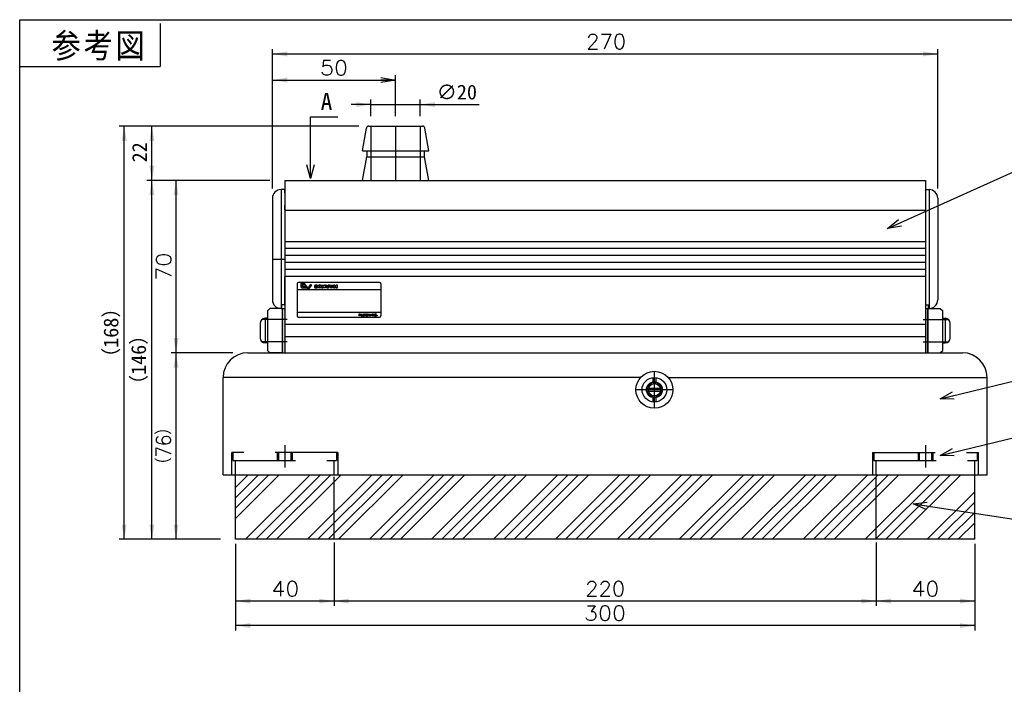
# Model space of a CAD drawing. Extents: x 0 to 400, y 0 to 277.
# Tile 2 of 4: x 0 to 200, y 142 to 277. Entities that reach past the tile are written whole.
import ezdxf

# ---------------------------------------------------------------- set-up
doc = ezdxf.new("R2010")
doc.units = 0
for name, pattern in [('CENTER', [50.8, 31.75, -6.35, 6.35, -6.35]), ('DASHED', [19.05, 12.7, -6.35]), ('PHANTOM', [63.5, 31.75, -6.35, 6.35, -6.35, 6.35, -6.35])]:
    doc.linetypes.add(name, pattern=pattern)
doc.layers.get('0').update_dxf_attribs({"linetype": 'CONTINUOUS'})
doc.layers.get('DEFPOINTS').update_dxf_attribs({"linetype": 'CONTINUOUS'})
doc.layers.add('LY_1', color=151, linetype='CONTINUOUS')
doc.styles.add('MX_DIMTXSTY_10', font='txt.sh', dxfattribs={"width": 1.05, "bigfont": 'extfont'})
doc.styles.add('MX_DIMTXSTY_2', font='txt.sh', dxfattribs={"width": 0.9, "bigfont": 'extfont'})
doc.styles.add('MX_DIMTXSTY_3', font='txt.sh', dxfattribs={"width": 1.1, "bigfont": 'extfont'})
doc.styles.add('MX_NOTE_STANDARD', font='txt.sh', dxfattribs={"bigfont": 'extfont'})
doc.dimstyles.new('MX_DIMSTYLE_P', dxfattribs={"dimtxt": 2.5, "dimasz": 2.5, "dimexe": 1, "dimexo": 1, "dimgap": 1, "dimtad": 1, "dimlfac": 2, "dimdsep": 46, "dimtxsty": 'MX_NOTE_STANDARD', "dimblk1": 'OPEN30', "dimblk2": 'OPEN30', "dimsah": 1, "dimcen": 2.5, "dimadec": 0, "dimazin": 0, "dimtfac": 1, "dimtmove": 0, "dimatfit": 3, "dimldrblk": 'OPEN30', "dimfxl": 1, "dimtzin": 0, "dimarcsym": 0})
doc.dimstyles.new('MXDIMSTYLE', dxfattribs={"dimtxt": 2.5, "dimasz": 2.5, "dimexe": 1, "dimexo": 1, "dimgap": 1, "dimtad": 1, "dimdsep": 46, "dimtxsty": 'MX_NOTE_STANDARD', "dimblk1": 'OPEN30', "dimblk2": 'OPEN30', "dimsah": 1, "dimcen": 2.5, "dimadec": 0, "dimazin": 0, "dimtfac": 1, "dimtmove": 0, "dimatfit": 3, "dimldrblk": 'OPEN30', "dimfxl": 1, "dimtzin": 0, "dimarcsym": 0})

# ---------------------------------------------------------------- blocks, each defined once
blk = doc.blocks.new('_OPEN30')
at = {"color": 0, "linetype": 'ByBlock', "lineweight": -2}
for p, q in [((-1, 0.267949), (0, 0)), ((0, 0), (-1, -0.267949)), ((0, 0), (-1, 0))]:
    blk.add_line(p, q, dxfattribs=at)
blk = doc.blocks.new('*D5')
at = {"color": 22, "linetype": 'CONTINUOUS'}
for p, q in [((43.270222, 209.38641), (30.718237, 209.38641)), ((31.718237, 171.536455), (31.718237, 209.38641)), ((40.770222, 171.536455), (30.718237, 171.536455))]:
    blk.add_line(p, q, dxfattribs=at)
for points in [[(31.218236, 206.38641), (32.218238, 206.38641), (31.718237, 209.38641)], [(32.218238, 174.536455), (31.218236, 174.536455), (31.718237, 171.536455)]]:
    blk.add_solid(points, dxfattribs=at)
at = {"layer": 'DEFPOINTS', "color": 0, "linetype": 'CONTINUOUS'}
for p in [(31.718237, 209.38641), (46.270222, 209.38641), (43.770222, 171.536455)]:
    blk.add_point(p, dxfattribs=at)
at = {"color": 22, "linetype": 'CONTINUOUS', "insert": (29.218237, 190.461433), "char_height": 3, "attachment_point": 5, "rotation": 90, "line_spacing_factor": 0.72, "style": 'MX_DIMTXSTY_2'}
blk.add_mtext('\\A1;（76）', dxfattribs=at)
blk = doc.blocks.new('*D6')
at = {"color": 22, "linetype": 'CONTINUOUS'}
for p, q in [((50.770222, 244.38641), (25.817057, 244.38641)), ((26.817057, 171.536455), (26.817057, 244.38641)), ((40.770222, 171.536455), (25.817057, 171.536455))]:
    blk.add_line(p, q, dxfattribs=at)
for points in [[(26.317056, 241.38641), (27.317058, 241.38641), (26.817057, 244.38641)], [(27.317058, 174.536455), (26.317056, 174.536455), (26.817057, 171.536455)]]:
    blk.add_solid(points, dxfattribs=at)
at = {"layer": 'DEFPOINTS', "color": 0, "linetype": 'CONTINUOUS'}
for p in [(26.817057, 244.38641), (53.770222, 244.38641), (43.770222, 171.536455)]:
    blk.add_point(p, dxfattribs=at)
at = {"color": 22, "linetype": 'CONTINUOUS', "insert": (24.317057, 207.961431), "char_height": 3, "attachment_point": 5, "rotation": 90, "line_spacing_factor": 0.72}
blk.add_mtext('\\A1;（146）', dxfattribs=at)
blk = doc.blocks.new('*D7')
at = {"color": 22, "linetype": 'CONTINUOUS'}
for p, q in [((67.823308, 255.38641), (20.213166, 255.38641)), ((21.213166, 171.536455), (21.213166, 255.38641)), ((40.770223, 171.536455), (20.213166, 171.536455))]:
    blk.add_line(p, q, dxfattribs=at)
for points in [[(20.713165, 252.38641), (21.713167, 252.38641), (21.213166, 255.38641)], [(21.713167, 174.536455), (20.713165, 174.536455), (21.213166, 171.536455)]]:
    blk.add_solid(points, dxfattribs=at)
at = {"layer": 'DEFPOINTS', "color": 0, "linetype": 'CONTINUOUS'}
for p in [(21.213166, 255.38641), (70.823308, 255.38641), (43.770223, 171.536455)]:
    blk.add_point(p, dxfattribs=at)
at = {"color": 22, "linetype": 'CONTINUOUS', "insert": (18.713166, 213.461431), "char_height": 3, "attachment_point": 5, "rotation": 90, "line_spacing_factor": 0.72}
blk.add_mtext('\\A1;（168）', dxfattribs=at)
blk = doc.blocks.new('_OPEN')
at = {"color": 0, "linetype": 'ByBlock', "lineweight": -2}
for p, q in [((-1, 0.166667), (0, 0)), ((0, 0), (-1, -0.166667)), ((0, 0), (-1, 0))]:
    blk.add_line(p, q, dxfattribs=at)
blk = doc.blocks.new('*D8')
at = {"color": 22, "linetype": 'CONTINUOUS'}
for p, q in [((51.270222, 242.761459), (51.270222, 265.747241)), ((76.272123, 257.38641), (76.272123, 265.747241)), ((51.270222, 264.747241), (76.272123, 264.747241))]:
    blk.add_line(p, q, dxfattribs=at)
blk.add_solid([(54.270222, 264.24724), (54.270222, 265.247242), (51.270222, 264.747241)], dxfattribs=at)
at = {"layer": 'DEFPOINTS', "color": 0, "linetype": 'CONTINUOUS'}
for p in [(76.272123, 264.747241), (76.272123, 255.38641), (51.270222, 240.761459)]:
    blk.add_point(p, dxfattribs=at)
at = {"color": 22, "linetype": 'CONTINUOUS', "xscale": 3, "yscale": 3, "zscale": 3}
blk.add_blockref('_OPEN', (76.272123, 264.747241), dxfattribs=at)
at = {"color": 22, "linetype": 'CONTINUOUS', "insert": (63.771173, 267.247241), "char_height": 3, "attachment_point": 5, "line_spacing_factor": 0.72, "style": 'MX_DIMTXSTY_3'}
blk.add_mtext('\\A1;50', dxfattribs=at)
blk = doc.blocks.new('*D23')
at = {"color": 22, "linetype": 'CONTINUOUS'}
for p, q in [((71.272123, 259.778993), (67.272123, 259.778993)), ((71.272123, 257.38641), (71.272123, 260.778993)), ((71.272123, 259.778993), (81.272123, 259.778993)), ((81.272123, 257.38641), (81.272123, 260.778993)), ((81.272123, 259.778993), (93.194952, 259.778993)), ((81.272123, 259.778993), (85.272123, 259.778993))]:
    blk.add_line(p, q, dxfattribs=at)
for points in [[(68.272123, 260.278994), (68.272123, 259.278992), (71.272123, 259.778993)], [(84.272123, 259.278992), (84.272123, 260.278994), (81.272123, 259.778993)]]:
    blk.add_solid(points, dxfattribs=at)
at = {"layer": 'DEFPOINTS', "color": 0, "linetype": 'CONTINUOUS'}
for p in [(81.272123, 259.778993), (71.272123, 255.38641), (81.272123, 255.38641)]:
    blk.add_point(p, dxfattribs=at)
at = {"color": 22, "linetype": 'CONTINUOUS', "insert": (88.694952, 262.278993), "char_height": 3, "attachment_point": 5, "line_spacing_factor": 0.72}
blk.add_mtext('\\A1;∅20', dxfattribs=at)
blk = doc.blocks.new('*D36')
at = {"color": 22, "linetype": 'CONTINUOUS'}
for p, q in [((173.770222, 170.636455), (173.770222, 158.007258)), ((193.770222, 170.636455), (193.770222, 158.007258)), ((193.770222, 159.007258), (173.770222, 159.007258))]:
    blk.add_line(p, q, dxfattribs=at)
for points in [[(176.770222, 158.507257), (176.770222, 159.507259), (173.770222, 159.007258)], [(190.770222, 159.507259), (190.770222, 158.507257), (193.770222, 159.007258)]]:
    blk.add_solid(points, dxfattribs=at)
at = {"layer": 'DEFPOINTS', "color": 0, "linetype": 'CONTINUOUS'}
for p in [(173.770222, 172.636455), (193.770222, 172.636455), (173.770222, 159.007258)]:
    blk.add_point(p, dxfattribs=at)
at = {"color": 22, "linetype": 'CONTINUOUS', "insert": (183.770222, 161.507258), "char_height": 3, "attachment_point": 5, "line_spacing_factor": 0.72, "style": 'MX_DIMTXSTY_3'}
blk.add_mtext('\\A1;40', dxfattribs=at)
blk = doc.blocks.new('*D37')
at = {"color": 22, "linetype": 'CONTINUOUS'}
for p, q in [((43.770222, 170.636455), (43.770222, 158.007258)), ((63.770222, 170.636455), (63.770222, 158.007258)), ((63.770222, 159.007258), (43.770222, 159.007258))]:
    blk.add_line(p, q, dxfattribs=at)
for points in [[(46.770222, 158.507257), (46.770222, 159.507259), (43.770222, 159.007258)], [(60.770222, 159.507259), (60.770222, 158.507257), (63.770222, 159.007258)]]:
    blk.add_solid(points, dxfattribs=at)
at = {"layer": 'DEFPOINTS', "color": 0, "linetype": 'CONTINUOUS'}
for p in [(43.770222, 172.636455), (63.770222, 172.636455), (43.770222, 159.007258)]:
    blk.add_point(p, dxfattribs=at)
at = {"color": 22, "linetype": 'CONTINUOUS', "insert": (53.890447, 161.507258), "char_height": 3, "attachment_point": 5, "line_spacing_factor": 0.72, "style": 'MX_DIMTXSTY_3'}
blk.add_mtext('\\A1;40', dxfattribs=at)
blk = doc.blocks.new('*D40')
at = {"color": 22, "linetype": 'CONTINUOUS'}
for p, q in [((63.770222, 170.886409), (63.770222, 158.007258)), ((173.770222, 170.886409), (173.770222, 158.007258)), ((173.770222, 159.007258), (63.770222, 159.007258))]:
    blk.add_line(p, q, dxfattribs=at)
for points in [[(66.770222, 158.507257), (66.770222, 159.507259), (63.770222, 159.007258)], [(170.770222, 159.507259), (170.770222, 158.507257), (173.770222, 159.007258)]]:
    blk.add_solid(points, dxfattribs=at)
at = {"layer": 'DEFPOINTS', "color": 0, "linetype": 'CONTINUOUS'}
for p in [(63.770222, 172.886409), (173.770222, 172.886409), (63.770222, 159.007258)]:
    blk.add_point(p, dxfattribs=at)
at = {"color": 22, "linetype": 'CONTINUOUS', "insert": (118.770222, 161.507258), "char_height": 3, "attachment_point": 5, "line_spacing_factor": 0.72, "style": 'MX_DIMTXSTY_10'}
blk.add_mtext('\\A1;220', dxfattribs=at)
blk = doc.blocks.new('*D41')
at = {"color": 22, "linetype": 'CONTINUOUS'}
for p, q in [((43.770222, 168.536455), (43.770222, 153.02749)), ((193.770222, 168.536455), (193.770222, 153.02749)), ((193.770222, 154.02749), (43.770222, 154.02749))]:
    blk.add_line(p, q, dxfattribs=at)
for points in [[(46.770222, 153.527489), (46.770222, 154.527491), (43.770222, 154.02749)], [(190.770222, 154.527491), (190.770222, 153.527489), (193.770222, 154.02749)]]:
    blk.add_solid(points, dxfattribs=at)
at = {"layer": 'DEFPOINTS', "color": 0, "linetype": 'CONTINUOUS'}
for p in [(43.770222, 171.536455), (193.770222, 171.536455), (43.770222, 154.02749)]:
    blk.add_point(p, dxfattribs=at)
at = {"color": 22, "linetype": 'CONTINUOUS', "insert": (118.75665, 156.52749), "char_height": 3, "attachment_point": 5, "line_spacing_factor": 0.72, "style": 'MX_DIMTXSTY_3'}
blk.add_mtext('\\A1;300', dxfattribs=at)
blk = doc.blocks.new('*D44')
at = {"color": 22, "linetype": 'CONTINUOUS'}
for p, q in [((50.770222, 244.38641), (30.718237, 244.38641)), ((31.718237, 209.38641), (31.718237, 244.38641)), ((43.270222, 209.38641), (30.718237, 209.38641))]:
    blk.add_line(p, q, dxfattribs=at)
for points in [[(31.218236, 241.38641), (32.218238, 241.38641), (31.718237, 244.38641)], [(32.218238, 212.38641), (31.218236, 212.38641), (31.718237, 209.38641)]]:
    blk.add_solid(points, dxfattribs=at)
at = {"layer": 'DEFPOINTS', "color": 0, "linetype": 'CONTINUOUS'}
for p in [(31.718237, 244.38641), (53.770222, 244.38641), (46.270222, 209.38641)]:
    blk.add_point(p, dxfattribs=at)
at = {"color": 22, "linetype": 'CONTINUOUS', "insert": (29.218237, 226.88641), "char_height": 3, "attachment_point": 5, "rotation": 90, "line_spacing_factor": 0.72, "style": 'MX_DIMTXSTY_3'}
blk.add_mtext('\\A1;70', dxfattribs=at)
blk = doc.blocks.new('*D45')
at = {"color": 22, "linetype": 'CONTINUOUS'}
for p, q in [((68.823309, 255.38641), (25.817057, 255.38641)), ((26.817057, 244.38641), (26.817057, 255.38641))]:
    blk.add_line(p, q, dxfattribs=at)
for points in [[(26.317056, 252.38641), (27.317058, 252.38641), (26.817057, 255.38641)], [(27.317058, 247.38641), (26.317056, 247.38641), (26.817057, 244.38641)]]:
    blk.add_solid(points, dxfattribs=at)
at = {"layer": 'DEFPOINTS', "color": 0, "linetype": 'CONTINUOUS'}
for p in [(26.817057, 255.38641), (70.823309, 255.38641), (21.448129, 244.38641)]:
    blk.add_point(p, dxfattribs=at)
at = {"color": 22, "linetype": 'CONTINUOUS', "insert": (24.317057, 250.073727), "char_height": 3, "attachment_point": 5, "rotation": 90, "line_spacing_factor": 0.72}
blk.add_mtext('\\A1;22', dxfattribs=at)
blk = doc.blocks.new('*D46')
at = {"color": 22, "linetype": 'CONTINUOUS'}
for p, q in [((51.270222, 242.761457), (51.270222, 271.046707)), ((51.270222, 270.046707), (186.270223, 270.046706)), ((186.270223, 242.761457), (186.270223, 271.046706))]:
    blk.add_line(p, q, dxfattribs=at)
for points in [[(54.270222, 269.546706), (54.270222, 270.546708), (51.270222, 270.046707)], [(183.270223, 270.546707), (183.270223, 269.546705), (186.270223, 270.046706)]]:
    blk.add_solid(points, dxfattribs=at)
at = {"layer": 'DEFPOINTS', "color": 0, "linetype": 'CONTINUOUS'}
for p in [(186.270223, 270.046706), (51.270222, 240.761457), (186.270223, 240.761457)]:
    blk.add_point(p, dxfattribs=at)
at = {"color": 22, "linetype": 'CONTINUOUS', "insert": (119.012967, 272.546707), "char_height": 3, "attachment_point": 5, "line_spacing_factor": 0.72, "style": 'MX_DIMTXSTY_10'}
blk.add_mtext('\\A1;270', dxfattribs=at)

msp = doc.modelspace()

# ---------------------------------------------------------------- hatches: boundary and pattern name
at = {"layer": 'LY_1', "linetype": 'CONTINUOUS'}
h = msp.add_hatch(dxfattribs=at)
h.set_pattern_fill('ANSI34', scale=0.46667, style=0)
h.paths.add_polyline_path([(193.770222, 184.63641), (43.770222, 184.63641), (43.770222, 171.536455), (193.770222, 171.536455)])

# ---------------------------------------------------------------- linework, layer by layer
at = {"layer": 'LY_1', "color": 241, "linetype": 'CONTINUOUS'}
msp.add_line((0, 0), (0, 277), dxfattribs=at)
at = {"layer": 'LY_1', "color": 150, "linetype": 'CONTINUOUS'}
for p, q in [((0, 277), (400, 277)), ((28.5, 276.25), (28.5, 267.5)), ((0, 267.5), (28.5, 267.5))]:
    msp.add_line(p, q, dxfattribs=at)
at = {"layer": 'LY_1', "color": 7, "linetype": 'PHANTOM'}
for p, q in [((69.522123, 250.38641), (70.330904, 254.973234)), ((70.823308, 255.38641), (81.720939, 255.38641)), ((83.022123, 250.38641), (82.213343, 254.973234)), ((69.522123, 250.38641), (83.022123, 250.38641)), ((70.403758, 250.38641), (70.403758, 249.13641)), ((82.140488, 249.13641), (82.140488, 250.38641)), ((69.566205, 244.38641), (70.403758, 249.13641)), ((70.403758, 249.13641), (82.140488, 249.13641)), ((82.978042, 244.38641), (82.140488, 249.13641))]:
    msp.add_line(p, q, dxfattribs=at)
at = {"layer": 'LY_1', "color": 7, "linetype": 'DASHED'}
for p, q in [((71.272123, 255.38641), (71.272123, 244.38641)), ((81.272123, 255.38641), (81.272123, 244.38641)), ((64.520222, 189.13641), (43.020222, 189.13641)), ((43.020222, 184.63641), (43.020222, 189.13641)), ((43.270222, 189.134275), (43.270222, 187.536455)), ((52.270222, 189.134275), (52.270222, 187.536455)), ((52.520222, 189.134275), (52.520222, 187.536455)), ((55.020222, 189.134275), (55.020222, 187.536455)), ((55.270222, 189.134275), (55.270222, 187.536455)), ((64.270222, 189.134275), (64.270222, 187.536455)), ((64.520222, 189.13641), (64.520222, 184.63641)), ((173.020222, 189.13641), (173.020222, 184.63641)), ((173.020222, 189.13641), (194.520222, 189.13641)), ((173.270222, 189.134275), (173.270222, 187.536455)), ((182.270222, 189.134275), (182.270222, 187.536455)), ((182.520222, 189.134275), (182.520222, 187.536455)), ((185.020222, 189.134275), (185.020222, 187.536455)), ((185.270222, 189.134275), (185.270222, 187.536455)), ((194.270222, 189.134275), (194.270222, 187.536455)), ((194.520222, 184.63641), (194.520222, 189.13641)), ((43.270222, 187.536455), (64.270222, 187.536455)), ((43.770222, 184.63641), (43.770222, 187.536455)), ((43.770222, 184.634275), (43.770222, 187.536455)), ((63.770222, 184.63641), (63.770222, 187.536455)), ((63.770222, 184.634275), (63.770222, 187.536455)), ((173.270222, 187.536455), (194.270222, 187.536455)), ((173.770222, 184.63641), (173.770222, 187.536455)), ((173.770222, 184.63641), (173.770222, 187.536455)), ((173.770222, 184.634275), (173.770222, 187.536455)), ((193.770222, 184.63641), (193.770222, 187.536455)), ((193.770222, 184.63641), (193.770222, 187.536455)), ((193.770222, 184.634275), (193.770222, 187.536455)), ((63.770222, 171.536455), (63.770222, 184.63641)), ((173.770222, 171.536455), (173.770222, 184.63641))]:
    msp.add_line(p, q, dxfattribs=at)
at = {"layer": 'LY_1', "color": 22, "linetype": 'CENTER'}
for p, q in [((76.272123, 255.38641), (76.272123, 244.38641)), ((51.270222, 228.386456), (53.770222, 228.386456)), ((54.270222, 216.13641), (49.270222, 216.13641)), ((183.270222, 216.136411), (188.270222, 216.136411)), ((54.270222, 211.63641), (49.270222, 211.63641)), ((183.270222, 211.636411), (188.270222, 211.636411)), ((128.770222, 198.13632), (128.770222, 205.63632)), ((132.520222, 201.88632), (125.020222, 201.88632)), ((53.770222, 190.634275), (53.770222, 186.134275)), ((183.770222, 190.634275), (183.770222, 186.134275))]:
    msp.add_line(p, q, dxfattribs=at)
at = {"layer": 'LY_1', "color": 254, "linetype": 'CONTINUOUS'}
for p, q in [((53.770222, 244.38641), (53.770222, 209.38641)), ((53.770222, 244.38641), (183.770222, 244.38641)), ((183.770222, 244.38641), (183.770222, 209.38641)), ((53.770222, 242.511458), (53.020222, 242.511458)), ((53.020222, 242.511458), (53.020222, 218.386456)), ((53.770222, 242.011458), (53.770222, 242.511458)), ((53.770222, 241.886458), (53.770222, 242.011458)), ((53.770222, 241.886458), (53.770222, 239.386461)), ((183.770222, 242.511458), (183.770222, 219.136456)), ((183.770222, 242.511458), (184.520223, 242.511458)), ((184.520223, 242.511458), (184.520223, 218.386456)), ((51.270222, 240.761458), (51.270222, 220.136456)), ((186.270223, 240.761458), (186.270223, 220.136456)), ((53.770222, 238.428193), (53.770222, 239.386458)), ((53.770222, 238.428193), (53.770222, 224.886456)), ((183.770222, 238.250932), (53.770222, 238.250932)), ((183.770222, 231.920743), (53.770222, 231.920743)), ((183.770222, 230.530022), (53.770222, 230.530022)), ((183.770222, 229.128557), (53.770222, 229.128557)), ((183.770222, 227.719018), (53.770222, 227.719018)), ((183.770222, 226.304086), (53.770222, 226.304086)), ((53.770222, 219.136456), (53.770222, 224.886456)), ((183.770222, 224.886456), (53.770222, 224.886456)), ((57.020222, 223.324349), (57.020222, 222.770657)), ((57.182329, 223.486456), (57.72637, 223.486456)), ((57.229346, 222.561533), (58.153938, 222.561533)), ((57.338335, 223.143165), (57.338335, 222.898524)), ((57.386407, 222.850452), (57.926092, 222.850452)), ((57.389458, 223.194288), (57.809628, 223.194288)), ((58.479594, 222.598736), (57.802786, 223.449597)), ((58.558932, 222.288658), (57.858169, 223.170854)), ((58.153938, 222.561533), (57.926092, 222.850452)), ((58.929301, 223.154839), (58.501864, 222.598919)), ((58.631345, 222.289918), (59.279681, 223.167129)), ((59.008623, 223.194351), (59.265798, 223.194351)), ((50.770222, 218.386411), (50.270222, 217.886411)), ((50.270222, 217.886411), (50.270222, 209.88641)), ((53.270222, 218.386411), (50.770222, 218.386411)), ((53.020222, 218.386456), (53.170222, 218.386456)), ((53.770222, 219.136456), (53.170222, 219.136456)), ((53.170222, 218.386456), (53.170222, 219.136456)), ((53.270222, 218.386456), (53.270222, 209.38641)), ((53.270222, 218.386456), (53.770222, 218.386456)), ((53.270222, 218.386411), (53.270222, 209.38641)), ((183.770222, 219.136456), (184.370222, 219.136456)), ((183.770222, 218.386456), (184.270222, 218.386456)), ((184.270222, 218.386456), (184.270222, 209.38641)), ((184.270222, 218.386411), (186.770222, 218.386411)), ((184.270222, 209.38641), (184.270222, 218.386411)), ((184.370222, 218.386456), (184.370222, 219.136456)), ((186.770222, 218.386411), (187.270222, 217.886411)), ((187.270222, 209.88641), (187.270222, 217.886411)), ((50.270222, 216.38641), (49.770222, 216.38641)), ((49.770222, 216.38641), (49.770222, 211.38641)), ((187.270222, 216.386411), (187.770222, 216.386411)), ((187.770222, 216.386411), (187.770222, 211.386411)), ((48.770222, 215.38641), (48.770222, 212.38641)), ((183.770222, 215.136456), (53.770222, 215.136456)), ((188.770222, 212.386411), (188.770222, 215.386411)), ((183.770222, 212.636456), (53.770222, 212.636456)), ((50.270222, 211.38641), (49.770222, 211.38641)), ((50.770222, 209.38641), (50.270222, 209.88641)), ((186.770222, 209.38641), (187.270222, 209.88641)), ((187.270222, 211.386411), (187.770222, 211.386411)), ((46.270222, 209.38641), (191.270222, 209.38641)), ((53.270222, 209.38641), (50.770222, 209.38641)), ((53.270222, 209.38641), (53.770222, 209.38641)), ((53.770222, 209.38641), (183.770222, 209.38641)), ((183.770222, 209.38641), (184.270222, 209.38641)), ((184.270222, 209.38641), (186.770222, 209.38641)), ((41.270222, 184.63641), (41.270222, 204.38641)), ((125.975218, 204.38641), (41.270222, 204.38641)), ((128.470222, 204.368255), (128.470222, 203.483387)), ((129.070222, 204.368255), (129.070222, 203.483387)), ((131.565227, 204.38641), (196.270222, 204.38641)), ((196.270222, 184.63641), (196.270222, 204.38641)), ((127.556756, 202.18632), (129.983689, 202.18632)), ((127.556756, 201.58632), (129.983689, 201.58632)), ((128.470222, 200.289252), (128.470222, 199.404385)), ((129.070222, 200.289252), (129.070222, 199.404385)), ((41.270222, 184.63641), (196.270222, 184.63641)), ((43.770222, 171.536455), (43.770222, 184.63641)), ((193.770222, 171.536455), (193.770222, 184.63641)), ((193.770222, 171.536455), (43.770222, 171.536455))]:
    msp.add_line(p, q, dxfattribs=at)
at = {"layer": 'LY_1', "color": 4, "linetype": 'CONTINUOUS'}
for p, q in [((56.270222, 223.386456), (56.270222, 216.886456)), ((73.270222, 222.136456), (56.270222, 222.136456)), ((73.020222, 223.636456), (56.520222, 223.636456)), ((73.270222, 223.386456), (73.270222, 216.886456)), ((73.270222, 217.536456), (56.270222, 217.536456)), ((56.520222, 216.636456), (73.020222, 216.636456))]:
    msp.add_line(p, q, dxfattribs=at)
at = {"layer": 'LY_1', "color": 3, "linetype": 'CONTINUOUS'}
for p, q in [((59.798176, 222.975995), (59.798176, 222.773507)), ((60.076288, 223.035151), (60.18624, 223.035151)), ((60.076288, 222.718232), (60.076288, 223.035151)), ((60.18624, 222.718232), (60.076288, 222.718232)), ((60.18624, 223.035151), (60.18624, 222.921319)), ((60.18624, 222.921319), (60.457885, 222.921319)), ((60.457885, 222.847587), (60.18624, 222.847587)), ((60.18624, 222.847587), (60.18624, 222.718232)), ((60.457885, 222.921319), (60.457885, 222.975995)), ((60.457885, 222.773507), (60.457885, 222.847587)), ((60.569913, 222.775285), (60.569913, 222.974217)), ((60.951509, 223.035151), (60.854493, 223.035151)), ((60.854493, 223.035151), (60.854493, 222.718232)), ((60.854493, 222.718232), (60.951509, 222.718232)), ((60.951509, 222.718232), (60.951509, 223.035151)), ((61.246438, 222.974217), (61.246438, 222.775285)), ((61.331642, 223.145102), (61.331642, 222.6044)), ((61.331642, 223.145102), (61.655028, 223.145102)), ((61.331642, 222.6044), (61.548957, 222.6044)), ((61.730054, 222.6044), (61.548957, 222.850174)), ((61.548957, 222.6044), (61.548957, 222.850174)), ((61.655028, 223.145102), (61.823189, 222.910798)), ((62.043092, 222.6044), (61.730054, 222.6044)), ((62.043092, 223.145102), (61.823189, 223.145102)), ((61.823189, 223.145102), (61.823189, 222.910798)), ((62.043092, 223.145102), (62.043092, 222.6044)), ((62.111413, 223.145102), (62.288628, 222.6044)), ((62.111413, 223.145102), (62.402461, 223.145102)), ((62.288628, 222.6044), (62.644354, 222.6044)), ((62.402461, 223.145102), (62.489128, 222.759625)), ((62.489128, 222.759625), (62.592612, 223.145102)), ((62.82545, 223.145102), (62.592612, 223.145102)), ((62.644354, 222.6044), (62.82545, 223.145102)), ((62.897821, 222.766227), (62.897821, 223.145102)), ((62.897821, 223.145102), (63.188869, 223.145102)), ((63.188869, 222.733754), (63.188869, 223.145102)), ((63.289766, 222.733754), (63.188869, 222.733754)), ((63.289766, 223.145102), (63.531659, 223.145102)), ((63.289766, 223.145102), (63.289766, 222.733754)), ((63.531659, 223.145102), (63.531659, 222.772553)), ((63.634633, 223.145102), (63.634633, 222.6044)), ((63.954139, 223.145102), (63.634633, 223.145102)), ((63.634633, 222.6044), (63.840307, 222.6044)), ((63.836426, 222.818423), (63.954139, 222.6044)), ((63.836426, 222.6044), (63.836426, 222.818423)), ((63.954139, 223.145102), (64.060209, 222.925199)), ((64.096429, 222.6044), (63.954139, 222.6044)), ((64.060209, 222.925199), (64.181803, 223.145102)), ((64.096429, 222.6044), (64.193445, 222.791964)), ((64.471557, 223.145102), (64.181803, 223.145102)), ((64.193445, 222.6044), (64.193445, 222.791964)), ((64.193445, 222.6044), (64.471557, 222.6044)), ((64.471557, 222.6044), (64.471557, 223.145102))]:
    msp.add_line(p, q, dxfattribs=at)
at = {"layer": 'LY_1', "color": 254, "linetype": 'CONTINUOUS'}
for points in [[(69.289726, 216.886456), (69.185701, 216.886456), (69.185701, 217.159595), (69.111224, 216.983454), (69.041182, 216.983454), (68.966706, 217.159595), (68.966706, 216.886456), (68.869707, 216.886456), (68.869707, 217.298469), (68.988421, 217.298469), (69.079083, 217.095198), (69.169515, 217.298469), (69.289726, 217.298469)], [(69.660037, 217.197438), (69.503077, 216.772465), (69.398475, 216.772465), (69.44588, 216.894462), (69.332005, 217.197438), (69.433496, 217.197438), (69.498757, 217.002577), (69.559813, 217.197438)], [(69.953221, 217.163224), (69.92995, 217.182577), (69.902418, 217.196401), (69.870565, 217.204696), (69.834392, 217.207461), (69.798334, 217.204696), (69.766539, 217.196459), (69.739006, 217.182693), (69.715736, 217.163454), (69.697189, 217.139377), (69.683998, 217.111038), (69.67605, 217.078552), (69.6734, 217.041803), (69.67605, 217.0054), (69.683998, 216.973086), (69.697189, 216.944862), (69.715736, 216.920728), (69.739006, 216.901374), (69.766539, 216.887493), (69.798334, 216.879198), (69.834392, 216.876433), (69.87068, 216.879198), (69.90259, 216.887493), (69.930123, 216.901374), (69.953336, 216.920728), (69.97171, 216.944862), (69.984901, 216.973086), (69.992792, 217.0054), (69.995384, 217.041803), (69.992734, 217.078321), (69.984843, 217.11075), (69.971653, 217.139032)], [(69.891877, 216.994456), (69.886347, 216.978789), (69.878744, 216.965541), (69.870219, 216.956785), (69.859218, 216.950507), (69.847122, 216.946705), (69.835256, 216.945438), (69.821547, 216.946705), (69.809163, 216.950507), (69.798334, 216.956958), (69.789522, 216.966405), (69.78261, 216.978789), (69.777138, 216.994744), (69.773566, 217.015249), (69.772414, 217.041227), (69.773682, 217.06755), (69.777426, 217.089035), (69.783358, 217.105969), (69.790904, 217.118929), (69.800293, 217.128491), (69.810546, 217.134424), (69.821835, 217.137419), (69.834392, 217.138456), (69.84764, 217.137304), (69.85939, 217.133848), (69.869758, 217.127454), (69.879032, 217.117489), (69.886232, 217.104472), (69.891762, 217.087768), (69.895218, 217.066859), (69.89637, 217.041227), (69.895275, 217.014616)], [(70.165995, 216.880465), (70.13829, 216.881963), (70.114616, 216.886513), (70.094974, 216.894117), (70.079422, 216.904773), (70.067557, 216.918885), (70.05909, 216.936856), (70.053963, 216.958686), (70.052293, 216.984376), (70.052293, 217.12947), (70.015314, 217.12947), (70.015314, 217.197438), (70.052293, 217.197438), (70.052293, 217.28643), (70.149291, 217.28643), (70.149291, 217.197438), (70.243294, 217.197438), (70.243294, 217.12947), (70.149291, 217.12947), (70.149291, 217.019627), (70.149349, 217.004363), (70.149579, 216.99123), (70.150846, 216.97971), (70.154014, 216.9694), (70.159429, 216.96076), (70.167838, 216.954136), (70.179992, 216.949873), (70.196696, 216.948433), (70.205739, 216.94924), (70.217202, 216.951601), (70.227973, 216.954654), (70.234942, 216.957477), (70.243294, 216.957477), (70.243294, 216.889278), (70.226994, 216.885592), (70.209656, 216.882769), (70.189842, 216.881041)], [(70.538667, 217.163224), (70.515397, 217.182577), (70.487864, 217.196401), (70.456011, 217.204696), (70.419896, 217.207461), (70.383838, 217.204696), (70.352043, 217.196459), (70.32451, 217.182693), (70.301182, 217.163454), (70.282693, 217.139377), (70.269445, 217.111038), (70.261496, 217.078552), (70.258846, 217.041803), (70.261496, 217.0054), (70.269445, 216.973086), (70.282693, 216.944862), (70.301182, 216.920728), (70.32451, 216.901374), (70.352043, 216.887493), (70.383838, 216.879198), (70.419896, 216.876433), (70.456126, 216.879198), (70.488037, 216.887493), (70.515627, 216.901374), (70.53884, 216.920728), (70.557214, 216.944862), (70.570347, 216.973086), (70.578238, 217.0054), (70.580888, 217.041803), (70.578238, 217.078321), (70.570347, 217.11075), (70.557157, 217.139032)], [(70.477381, 216.994456), (70.471851, 216.978789), (70.46419, 216.965541), (70.455666, 216.956785), (70.444722, 216.950507), (70.432626, 216.946705), (70.420702, 216.945438), (70.407051, 216.946705), (70.39461, 216.950507), (70.383838, 216.956958), (70.374968, 216.966405), (70.368114, 216.978789), (70.362642, 216.994744), (70.35907, 217.015249), (70.357861, 217.041227), (70.359128, 217.06755), (70.36293, 217.089035), (70.368805, 217.105969), (70.376408, 217.118929), (70.385797, 217.128491), (70.39605, 217.134424), (70.407339, 217.137419), (70.419896, 217.138456), (70.433144, 217.137304), (70.444837, 217.133848), (70.455205, 217.127454), (70.464478, 217.117489), (70.471736, 217.104472), (70.477208, 217.087768), (70.480722, 217.066859), (70.481874, 217.041227), (70.480779, 217.014616)], [(70.943768, 216.886456), (70.827416, 216.886456), (70.74355, 217.021067), (70.728747, 217.001195), (70.728747, 216.886456), (70.631749, 216.886456), (70.631749, 217.317477), (70.728747, 217.317477), (70.728747, 217.07596), (70.820965, 217.197438), (70.935762, 217.197438), (70.826552, 217.063403)], [(71.262354, 216.886456), (71.165355, 216.886456), (71.165355, 216.919576), (71.141278, 216.900971), (71.119218, 216.887435), (71.096235, 216.879198), (71.069221, 216.876433), (71.04739, 216.878277), (71.028094, 216.883806), (71.01139, 216.892965), (70.997221, 216.905809), (70.985931, 216.922341), (70.97781, 216.942558), (70.972971, 216.966462), (70.971358, 216.99411), (70.971358, 217.197438), (71.068357, 217.197438), (71.068357, 217.042552), (71.068702, 217.020606), (71.069624, 217.003038), (71.071755, 216.988926), (71.075557, 216.977233), (71.081202, 216.968651), (71.089323, 216.96243), (71.10044, 216.958686), (71.115243, 216.957477), (71.126418, 216.958686), (71.139435, 216.96243), (71.152914, 216.968363), (71.165355, 216.976081), (71.165355, 217.197438), (71.262354, 217.197438)], [(71.782366, 216.886456), (71.508363, 216.886456), (71.508363, 217.298469), (71.612389, 217.298469), (71.612389, 216.964446), (71.782366, 216.964446)], [(71.946526, 216.880465), (71.918821, 216.881963), (71.89509, 216.886513), (71.875506, 216.894117), (71.859896, 216.904773), (71.84803, 216.918885), (71.839563, 216.936856), (71.834494, 216.958686), (71.832824, 216.984376), (71.832824, 217.12947), (71.795787, 217.12947), (71.795787, 217.197438), (71.832824, 217.197438), (71.832824, 217.28643), (71.929822, 217.28643), (71.929822, 217.197438), (72.023826, 217.197438), (72.023826, 217.12947), (71.929822, 217.12947), (71.929822, 217.019627), (71.92988, 217.004363), (71.93011, 216.99123), (71.93132, 216.97971), (71.934546, 216.9694), (71.93996, 216.96076), (71.94837, 216.954136), (71.960523, 216.949873), (71.977227, 216.948433), (71.98627, 216.94924), (71.997733, 216.951601), (72.008504, 216.954654), (72.015416, 216.957477), (72.023826, 216.957477), (72.023826, 216.889278), (72.007467, 216.885592), (71.990187, 216.882769), (71.970373, 216.881041)], [(72.345406, 217.317477), (72.248408, 217.317477), (72.248408, 217.184421), (72.228766, 217.193752), (72.211774, 217.200318), (72.193861, 217.204177), (72.17157, 217.205445), (72.145246, 217.202507), (72.120363, 217.193637), (72.097957, 217.179755), (72.079179, 217.161611), (72.062533, 217.137419), (72.049976, 217.109368), (72.042027, 217.076709), (72.039378, 217.038577), (72.041336, 217.003499), (72.047154, 216.972165), (72.056888, 216.944517), (72.070539, 216.920613), (72.087531, 216.901259), (72.107288, 216.887493), (72.12981, 216.879198), (72.155154, 216.876433), (72.169899, 216.87724), (72.182456, 216.879659), (72.193918, 216.883633), (72.205496, 216.888933), (72.215461, 216.894462), (72.226808, 216.902238), (72.23827, 216.910821), (72.248408, 216.918827), (72.248408, 216.886456), (72.345406, 216.886456)], [(72.224274, 216.957477), (72.211198, 216.953733), (72.198296, 216.952465), (72.170994, 216.957649), (72.152504, 216.973144), (72.146341, 216.985067), (72.141906, 217.000216), (72.139256, 217.01859), (72.138392, 217.040133), (72.142827, 217.079416), (72.156133, 217.108849), (72.166098, 217.119621), (72.178309, 217.127281), (72.192651, 217.131889), (72.209182, 217.133445), (72.218456, 217.132869), (72.229342, 217.131083), (72.239998, 217.128376), (72.248408, 217.125093), (72.248408, 216.971185), (72.236888, 216.963409)], [(72.520222, 216.886456), (72.422187, 216.886456), (72.422187, 216.995435), (72.520222, 216.995435)]]:
    msp.add_lwpolyline(points, close=True, dxfattribs=at)
for radius in [3.75, 2.5, 1.625, 1.25]:
    msp.add_circle((128.770222, 201.88632), radius, dxfattribs=at)
at = {"layer": 'LY_1', "color": 7, "linetype": 'CONTINUOUS'}
msp.add_circle((128.770222, 201.88632), 1.5, dxfattribs=at)
at = {"layer": 'LY_1', "color": 7, "linetype": 'PHANTOM'}
for centre, start, end in [((70.823308, 254.88641), 90, 170), ((81.720939, 254.88641), 10, 90)]:
    msp.add_arc(centre, 0.5, start, end, dxfattribs=at)
at = {"layer": 'LY_1', "color": 254, "linetype": 'CONTINUOUS'}
for centre, radius, start, end in [((53.020222, 240.761458), 1.75, 90, 180), ((184.520223, 240.761458), 1.75, 360, 90), ((57.182329, 223.324349), 0.162107, 90, 180), ((57.229346, 222.770657), 0.209124, 180, 270), ((57.389458, 223.143165), 0.051123, 90, 180), ((57.386407, 222.898524), 0.048072, 180, 270), ((57.72637, 223.388813), 0.097642, 38.50011, 90), ((57.809628, 223.132296), 0.061992, 38.461454, 90), ((58.490657, 222.607536), 0.014136, 218.50011, 322.443942), ((58.594656, 222.317035), 0.045623, 218.461454, 323.532399), ((59.008623, 223.094973), 0.099378, 90, 142.957525), ((59.008623, 223.094973), 0.099378, 90, 142.957525), ((59.265798, 223.1772), 0.017151, 324.042725, 90), ((59.265798, 223.1772), 0.017151, 324.042725, 90), ((53.020222, 220.136456), 1.75, 180, 270), ((184.520223, 220.136456), 1.75, 270, 360), ((49.770222, 215.38641), 1, 90, 180), ((187.770222, 215.386411), 1, 0, 90), ((49.770222, 212.38641), 1, 180, 270), ((187.770222, 212.386411), 1, 270, 0), ((46.270222, 204.38641), 5, 90, 180), ((191.270222, 204.38641), 5, 0, 90)]:
    msp.add_arc(centre, radius, start, end, dxfattribs=at)
at = {"layer": 'LY_1', "color": 4, "linetype": 'CONTINUOUS'}
for centre, start, end in [((56.520222, 223.386456), 90, 180), ((73.020222, 223.386456), 0, 90), ((56.520222, 216.886456), 180, 270), ((73.020222, 216.886456), 270, 0)]:
    msp.add_arc(centre, 0.25, start, end, dxfattribs=at)
at = {"layer": 'LY_1', "color": 3, "linetype": 'CONTINUOUS'}
for centre, radius, start, end in [((59.966337, 222.975995), 0.168161, 101.631293, 180), ((59.966337, 222.773507), 0.168161, 180, 258.368707), ((60.12803, 222.190465), 0.97016, 78.368707, 101.631293), ((60.12803, 223.559037), 0.97016, 258.368707, 281.631293), ((60.289723, 222.975995), 0.168161, 0, 78.368707), ((60.289723, 222.773507), 0.168161, 281.631293, 0), ((60.738074, 222.974217), 0.168161, 102.245257, 180), ((60.738074, 222.775285), 0.168161, 180, 257.754743), ((60.908175, 222.190465), 0.97016, 77.754743, 102.245257), ((60.908175, 223.559037), 0.97016, 257.754743, 282.245257), ((61.078277, 222.974217), 0.168161, 0, 77.754743), ((61.078277, 222.775285), 0.168161, 282.245257, 0), ((63.053047, 222.766227), 0.155226, 180, 259.765703), ((63.198989, 223.57456), 0.976628, 259.765703, 282.475783), ((63.376434, 222.772553), 0.155226, 282.475783, 0)]:
    msp.add_arc(centre, radius, start, end, dxfattribs=at)
at = {"layer": 'LY_1', "color": 7, "linetype": 'CONTINUOUS'}
for points in [[(53.270222, 209.38641), (53.270222, 218.386456), (53.770222, 209.38641), (53.770222, 218.386456)], [(183.770222, 209.38641), (183.770222, 218.386456), (184.270222, 209.38641), (184.270222, 218.386456)]]:
    msp.add_solid(points, dxfattribs=at)

# ---------------------------------------------------------------- texts
at = {"layer": 'LY_1', "color": 7, "linetype": 'CONTINUOUS', "insert": (6.446748, 274.213679), "char_height": 5, "attachment_point": 1, "line_spacing_factor": 0.72}
msp.add_mtext('\\T1.095445;\\W0.912871;\\A1;参考図', dxfattribs=at)
at = {"layer": 'LY_1', "color": 22, "linetype": 'CONTINUOUS', "insert": (61.056869, 260.391768), "char_height": 3.5, "attachment_point": 4, "line_spacing_factor": 0.72}
msp.add_mtext('\\A1;A', dxfattribs=at)

# ---------------------------------------------------------------- dimensions: what is measured, and where the dimension line sits
at = {"layer": 'LY_1', "color": 22, "linetype": 'CONTINUOUS'}
for base, p1, p2, text, override, picture, middle in [((186.270223, 270.046706), (51.270222, 240.761457), (186.270223, 240.761457), '\\A1;<>', {"dimtxt": 3, "dimasz": 3, "dimexo": 2, "dimtxsty": 'MX_DIMTXSTY_10', "dimtzin": 8}, '*D46', (119.012967, 270.046707)), ((76.272123, 264.747241), (51.270222, 240.761459), (76.272123, 255.38641), '\\A1;<>', {"dimtxt": 3, "dimasz": 3, "dimexo": 2, "dimtxsty": 'MX_DIMTXSTY_3', "dimblk2": 'OPEN', "dimtzin": 8}, '*D8', (63.771173, 264.747241)), ((81.272123, 259.778993), (71.272123, 255.38641), (81.272123, 255.38641), '\\A1;∅<>', {"dimtxt": 3, "dimasz": 3, "dimexo": 2, "dimtzin": 8}, '*D23', (88.694952, 259.778993)), ((43.770222, 159.007258), (63.770222, 172.636455), (43.770222, 172.636455), '\\A1;<>', {"dimtxt": 3, "dimasz": 3, "dimexo": 2, "dimtxsty": 'MX_DIMTXSTY_3', "dimtzin": 8}, '*D37', (53.890447, 159.007258)), ((63.770222, 159.007258), (173.770222, 172.886409), (63.770222, 172.886409), '\\A1;<>', {"dimtxt": 3, "dimasz": 3, "dimexo": 2, "dimtxsty": 'MX_DIMTXSTY_10', "dimtzin": 8}, '*D40', (118.770222, 159.007258)), ((173.770222, 159.007258), (193.770222, 172.636455), (173.770222, 172.636455), '\\A1;<>', {"dimtxt": 3, "dimasz": 3, "dimexo": 2, "dimtxsty": 'MX_DIMTXSTY_3', "dimtzin": 8}, '*D36', (183.770222, 159.007258)), ((43.770222, 154.02749), (193.770222, 171.536455), (43.770222, 171.536455), '\\A1;<>', {"dimtxt": 3, "dimasz": 3, "dimexo": 3, "dimtxsty": 'MX_DIMTXSTY_3', "dimtzin": 8}, '*D41', (118.75665, 154.02749))]:
    dim = msp.add_linear_dim(base=base, p1=p1, p2=p2, text=text, dimstyle='MX_DIMSTYLE_P', override=override, dxfattribs=at)
    dim.commit()
    dim.dimension.update_dxf_attribs({"geometry": picture, "text_midpoint": middle, "dimtype": 128})
for base, p1, p2, text, override, picture, middle in [((21.213166, 255.38641), (43.770223, 171.536455), (70.823308, 255.38641), '\\A1;（168）', {"dimtxt": 3, "dimasz": 3, "dimexo": 3, "dimlfac": 0.5}, '*D7', (21.213166, 213.461431)), ((26.817057, 255.38641), (21.448129, 244.38641), (70.823309, 255.38641), '\\A1;<>', {"dimtxt": 3, "dimasz": 3, "dimexo": 2, "dimse1": 1, "dimtzin": 8}, '*D45', (26.817057, 250.073727)), ((26.817057, 244.38641), (43.770222, 171.536455), (53.770222, 244.38641), '\\A1;（146）', {"dimtxt": 3, "dimasz": 3, "dimexo": 3, "dimlfac": 0.5}, '*D6', (26.817057, 207.961431)), ((31.718237, 244.38641), (46.270222, 209.38641), (53.770222, 244.38641), '\\A1;<>', {"dimtxt": 3, "dimasz": 3, "dimexo": 3, "dimtxsty": 'MX_DIMTXSTY_3', "dimtzin": 8}, '*D44', (31.718237, 226.88641)), ((31.718237, 209.38641), (43.770222, 171.536455), (46.270222, 209.38641), '\\A1;（76）', {"dimtxt": 3, "dimasz": 3, "dimexo": 3, "dimlfac": 0.5, "dimtxsty": 'MX_DIMTXSTY_2'}, '*D5', (31.718237, 190.461433))]:
    dim = msp.add_linear_dim(base=base, p1=p1, p2=p2, angle=90, text=text, dimstyle='MX_DIMSTYLE_P', override=override, dxfattribs=at)
    dim.commit()
    dim.dimension.update_dxf_attribs({"geometry": picture, "text_midpoint": middle, "dimtype": 128})

# ---------------------------------------------------------------- leaders
for points in [[(58.979189, 244.797161), (58.979189, 257.291768), (64.556869, 257.291768)], [(176.093228, 234.619216), (206.132629, 248.166397)], [(186.753004, 200.064008), (205.824971, 204.659662)], [(186.753004, 188.566142), (205.824971, 193.161797)], [(181.274403, 178.735513), (205.742591, 175.017308)]]:
    msp.add_leader(points, dimstyle='MXDIMSTYLE', override={"dimasz": 2.77}, dxfattribs=at)

doc.saveas('drawing.dxf')
